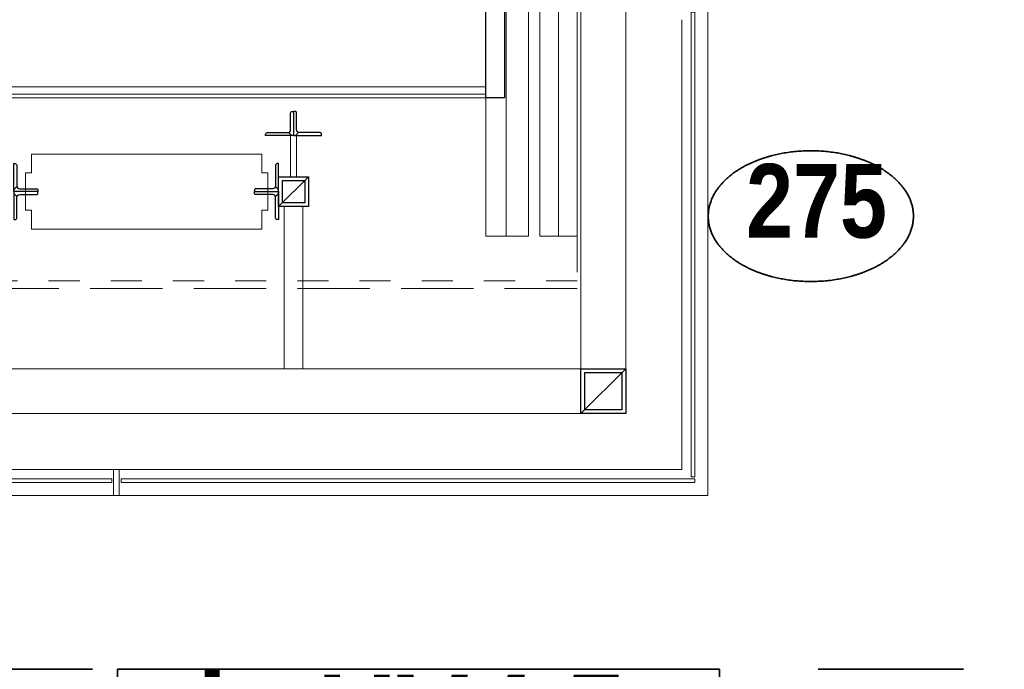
# Model space of a CAD drawing. Header units: millimetres. Extents: x 274611 to 571164, y 158736 to 298905.
# Tile 150 of 172: x 540640 to 543279, y 206152 to 207891. Entities that reach past the tile are written whole.
import ezdxf
from ezdxf.enums import TextEntityAlignment as Align

# ---------------------------------------------------------------- set-up
doc = ezdxf.new("R2010")
doc.units = ezdxf.units.MM
doc.header["$LTSCALE"] = 400
for name, pattern in [('STYLE_01', [0.416641, 0.208282, -0.208359]), ('STYLE_02', [0.694427, 0.486069, -0.208359]), ('STYLE_06', [1.041641, 0.625, -0.208282, 0.069427, -0.138931]), ('STYLE_22', [1.944444, 0.972222, -0.972222])]:
    doc.linetypes.add(name, pattern=pattern)
for name, color, linetype, lineweight in [('Detailaanduiding', 5, 'Continuous', 70), ('Fragmentaanduiding', 1, 'STYLE_22', 35), ('Lijn-afbreek', 140, 'STYLE_06', 15), ('mat-glas-hor', 5, 'Continuous', 15), ('mat-staal', 5, 'Continuous', 25), ('mat-staal_zink', 140, 'Continuous', 15), ('None', 7, 'Continuous', 9)]:
    doc.layers.add(name, color=color, linetype=linetype, lineweight=lineweight)
doc.styles.add('Arial Narrow (bold)', font='ARIALNB.TTF', dxfattribs={"height": 172.861111})
doc.styles.get("Standard").update_dxf_attribs({"font": 'arial.ttf'})

# ---------------------------------------------------------------- blocks, each defined once
blk = doc.blocks.new('Fragment')
at = {"layer": 'Fragmentaanduiding', "linetype": 'Continuous', "lineweight": 35}
blk.add_lwpolyline([(-774.2, 197), (838.3, 197), (838.3, -189.7), (-774.2, -189.7)], close=True, dxfattribs=at)
at = {"layer": 'Fragmentaanduiding', "insert": (-706.6, 182.3), "char_height": 254, "attachment_point": 1, "style": 'Arial Narrow (bold)'}
blk.add_mtext('zie UV-', dxfattribs=at)
at = {"layer": 'Fragmentaanduiding', "style": 'Arial Narrow (bold)'}
blk.add_attdef('Fragment', text='', height=254, dxfattribs=at).set_placement((183.3, 182.3), align=Align.TOP_LEFT)
at = {"layer": 'None', "color": 0, "flags": 1}
blk.add_attdef('Detail', (-774.2, -646.9), '', height=254, dxfattribs=at)
blk = doc.blocks.new('*X1310')
at = {"layer": 'None', "lineweight": 5}
blk.add_line((33516, 5650), (31916, 5650), dxfattribs=at)
blk = doc.blocks.new('*X354')
at = {"layer": 'None', "lineweight": 9}
blk.add_line((-60, -60), (60, 60), dxfattribs=at)
blk = doc.blocks.new('Kolom [] 120')
at = {"layer": 'mat-staal', "lineweight": 25}
for points in [[(-60, 60), (60, 60), (60, -60), (-60, -60)], [(-50, 50), (50, 50), (50, -50), (-50, -50)]]:
    blk.add_lwpolyline(points, close=True, dxfattribs=at)
at = {"layer": 'mat-staal'}
blk.add_blockref('*X354', (0, 0), dxfattribs=at)
blk = doc.blocks.new('*X1331')
at = {"layer": 'None', "lineweight": 9}
blk.add_line((-17.8, -17.8), (-9.4, -9.4), dxfattribs=at)
blk = doc.blocks.new('*U1332')
at = {"layer": 'None', "color": 92, "linetype": 'Continuous', "lineweight": 25, "flags": 128}
blk.add_lwpolyline([(-17.8, -22.8), (-17.8, 52.2), (-13.8, 52.2, -0.414214), (-9.8, 48.2), (-9.8, -6.8, 0.414214), (-1.8, -14.8), (43.2, -14.8, -0.414214), (47.2, -18.8), (47.2, -22.8)], format="xyb", close=True, dxfattribs=at)
at = {"layer": 'None', "color": 92}
blk.add_blockref('*X1331', (0, 0), dxfattribs=at)
blk = doc.blocks.new('*X1333')
at = {"layer": 'None', "lineweight": 9}
blk.add_line((-17.8, -17.8), (-9.4, -9.4), dxfattribs=at)
blk = doc.blocks.new('*U1334')
at = {"layer": 'None', "color": 92, "linetype": 'Continuous', "lineweight": 25, "flags": 128}
blk.add_lwpolyline([(-17.8, -22.8), (-17.8, 52.2), (-13.8, 52.2, -0.414214), (-9.8, 48.2), (-9.8, -6.8, 0.414214), (-1.8, -14.8), (43.2, -14.8, -0.414214), (47.2, -18.8), (47.2, -22.8)], format="xyb", close=True, dxfattribs=at)
at = {"layer": 'None', "color": 92}
blk.add_blockref('*X1333', (0, 0), dxfattribs=at)
blk = doc.blocks.new('*U1335')
at = {"layer": 'mat-staal', "rotation": 89.99999764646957}
blk.add_blockref('*U1334', (32978.2, 5556.8), dxfattribs=at)
at = {"layer": 'mat-staal', "xscale": -1, "rotation": 270}
blk.add_blockref('*U1332', (33023.8, 5556.8), dxfattribs=at)
blk = doc.blocks.new('*U1336')
at = {"layer": 'mat-staal'}
blk.add_blockref('*U1335', (0, 0), dxfattribs=at)
blk = doc.blocks.new('*U1337')
at = {"layer": 'None', "color": 140, "linetype": 'Continuous', "lineweight": 15}
blk.add_lwpolyline([(32299, 5339), (32299, 5289), (32915.9, 5289), (32915.9, 5339), (32932.4, 5339), (32932.4, 5439), (32915.9, 5439), (32915.9, 5489), (32299, 5489), (32299, 5439), (32282.4, 5439), (32282.4, 5339)], close=True, dxfattribs=at)
blk = doc.blocks.new('*X1338')
at = {"layer": 'None', "lineweight": 9}
blk.add_line((-17.8, -17.8), (-9.4, -9.4), dxfattribs=at)
blk = doc.blocks.new('*U1339')
at = {"layer": 'None', "color": 92, "linetype": 'Continuous', "lineweight": 25, "flags": 128}
blk.add_lwpolyline([(-17.8, -22.8), (-17.8, 52.2), (-13.8, 52.2, -0.414214), (-9.8, 48.2), (-9.8, -6.8, 0.414214), (-1.8, -14.8), (43.2, -14.8, -0.414214), (47.2, -18.8), (47.2, -22.8)], format="xyb", close=True, dxfattribs=at)
at = {"layer": 'None', "color": 92}
blk.add_blockref('*X1338', (0, 0), dxfattribs=at)
blk = doc.blocks.new('*X1340')
at = {"layer": 'None', "lineweight": 9}
blk.add_line((-17.8, -17.8), (-9.4, -9.4), dxfattribs=at)
blk = doc.blocks.new('*U1341')
at = {"layer": 'None', "color": 92, "linetype": 'Continuous', "lineweight": 25, "flags": 128}
blk.add_lwpolyline([(-17.8, -22.8), (-17.8, 52.2), (-13.8, 52.2, -0.414214), (-9.8, 48.2), (-9.8, -6.8, 0.414214), (-1.8, -14.8), (43.2, -14.8, -0.414214), (47.2, -18.8), (47.2, -22.8)], format="xyb", close=True, dxfattribs=at)
at = {"layer": 'None', "color": 92}
blk.add_blockref('*X1340', (0, 0), dxfattribs=at)
blk = doc.blocks.new('*U1342')
at = {"layer": 'mat-staal', "xscale": -1, "rotation": 2.3535304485e-06}
blk.add_blockref('*U1341', (32943.2, 5411.8), dxfattribs=at)
at = {"layer": 'mat-staal', "rotation": 180}
blk.add_blockref('*U1339', (32943.2, 5366.2), dxfattribs=at)
blk = doc.blocks.new('*U1343')
at = {"layer": 'mat-staal'}
blk.add_blockref('*U1342', (0, 0), dxfattribs=at)
blk = doc.blocks.new('*X1344')
at = {"layer": 'None', "lineweight": 9}
blk.add_line((-17.8, -17.8), (-9.4, -9.4), dxfattribs=at)
blk = doc.blocks.new('*U1345')
at = {"layer": 'None', "color": 92, "linetype": 'Continuous', "lineweight": 25, "flags": 128}
blk.add_lwpolyline([(-17.8, -22.8), (-17.8, 52.2), (-13.8, 52.2, -0.414214), (-9.8, 48.2), (-9.8, -6.8, 0.414214), (-1.8, -14.8), (43.2, -14.8, -0.414214), (47.2, -18.8), (47.2, -22.8)], format="xyb", close=True, dxfattribs=at)
at = {"layer": 'None', "color": 92}
blk.add_blockref('*X1344', (0, 0), dxfattribs=at)
blk = doc.blocks.new('*X1346')
at = {"layer": 'None', "lineweight": 9}
blk.add_line((-17.8, -17.8), (-9.4, -9.4), dxfattribs=at)
blk = doc.blocks.new('*U1347')
at = {"layer": 'None', "color": 92, "linetype": 'Continuous', "lineweight": 25, "flags": 128}
blk.add_lwpolyline([(-17.8, -22.8), (-17.8, 52.2), (-13.8, 52.2, -0.414214), (-9.8, 48.2), (-9.8, -6.8, 0.414214), (-1.8, -14.8), (43.2, -14.8, -0.414214), (47.2, -18.8), (47.2, -22.8)], format="xyb", close=True, dxfattribs=at)
at = {"layer": 'None', "color": 92}
blk.add_blockref('*X1346', (0, 0), dxfattribs=at)
blk = doc.blocks.new('*U1348')
at = {"layer": 'mat-staal'}
blk.add_blockref('*U1347', (32268.8, 5411.8), dxfattribs=at)
at = {"layer": 'mat-staal', "xscale": -1, "rotation": 180.0000023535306}
blk.add_blockref('*U1345', (32268.8, 5366.2), dxfattribs=at)
blk = doc.blocks.new('*U1349')
at = {"layer": 'mat-staal'}
blk.add_blockref('*U1348', (0, 0), dxfattribs=at)
blk = doc.blocks.new('*X356')
at = {"layer": 'None', "lineweight": 9}
blk.add_line((-40, -40), (40, 40), dxfattribs=at)
blk = doc.blocks.new('Kolom [] 080')
at = {"layer": 'mat-staal', "lineweight": 25}
for points in [[(-40, 40), (40, 40), (40, -40), (-40, -40)], [(-30, 30), (30, 30), (30, -30), (-30, -30)]]:
    blk.add_lwpolyline(points, close=True, dxfattribs=at)
at = {"layer": 'mat-staal'}
blk.add_blockref('*X356', (0, 0), dxfattribs=at)
blk = doc.blocks.new('*U1356')
at = {"layer": 'None', "color": 43, "linetype": 'Continuous', "lineweight": 9}
for points in [[(32993, 5539), (33009, 5539), (33009, 5429), (32993, 5429)], [(32976, 5349), (33026, 5349), (33026, 4915), (32976, 4915)]]:
    blk.add_lwpolyline(points, close=True, dxfattribs=at)
at = {"layer": 'Lijn-afbreek', "color": 7}
blk.add_blockref('Kolom [] 080', (33001, 5389), dxfattribs=at)
at = {"layer": 'mat-staal'}
for name in ['*U1336', '*U1343', '*U1349']:
    blk.add_blockref(name, (0, 0), dxfattribs=at)
at = {"layer": 'None', "color": 7}
blk.add_blockref('*U1337', (0, 0), dxfattribs=at)
blk = doc.blocks.new('*U1357')
at = {"layer": 'mat-glas-hor', "color": 140, "lineweight": 15}
for points in [[(34066.1, 4625), (34066.1, 5869.9), (34076.1, 5869.9), (34076.1, 4625)], [(30978.6, 4620), (32513.6, 4620), (32513.6, 4610), (30978.6, 4610)], [(34076.1, 4620), (32538.6, 4620), (32538.6, 4610), (34076.1, 4610)]]:
    blk.add_lwpolyline(points, close=True, dxfattribs=at)
at = {"layer": 'mat-glas-hor', "lineweight": 15}
blk.add_lwpolyline([(31916, 5670), (33516, 5670), (33516, 5640), (31916, 5640)], close=True, dxfattribs=at)
at = {"layer": 'mat-staal', "color": 8, "lineweight": 5}
blk.add_lwpolyline([(33516, 5270), (33631, 5270), (33631, 7470), (33516, 7470)], close=True, dxfattribs=at)
at = {"layer": 'mat-staal', "color": 43, "lineweight": 9}
for points in [[(33571, 5270), (33631, 5270), (33631, 7470), (33571, 7470)], [(33661, 5270), (33711, 5270), (33711, 7470), (33661, 7470)]]:
    blk.add_lwpolyline(points, close=True, dxfattribs=at)
at = {"layer": 'mat-staal_zink', "color": 8, "lineweight": 5}
blk.add_lwpolyline([(32533.6, 4645), (32518.6, 4645), (32518.6, 4575), (32533.6, 4575)], close=True, dxfattribs=at)
at = {"layer": 'None', "color": 8, "linetype": 'Continuous', "lineweight": 5}
for p, q in [((34111.1, 5919), (34111.1, 4575)), ((34041.1, 4645), (34041.1, 5849)), ((34041.1, 4645), (29081.1, 4645)), ((29081.1, 4575), (34111.1, 4575))]:
    blk.add_line(p, q, dxfattribs=at)
at = {"layer": 'None', "color": 43, "linetype": 'Continuous', "lineweight": 9, "flags": 128}
for points in [[(29683.1, 4795), (29683.1, 7945), (33891.1, 7945), (33891.1, 4795)], [(33771.1, 4915), (33771.1, 7825), (29803.1, 7825), (29803.1, 4915)]]:
    blk.add_lwpolyline(points, close=True, dxfattribs=at)
at = {"layer": 'None', "color": 43, "linetype": 'STYLE_02', "lineweight": 9}
blk.add_lwpolyline([(31791.1, 7610), (33761.1, 7610), (33761.1, 5130), (31791.1, 5130)], close=True, dxfattribs=at)
at = {"layer": 'None', "color": 8, "linetype": 'STYLE_01', "lineweight": 5}
blk.add_lwpolyline([(31831.1, 7590), (33761.1, 7590), (33761.1, 5150), (31831.1, 5150)], close=True, dxfattribs=at)
at = {"layer": 'None', "color": 8, "linetype": 'Continuous', "lineweight": 5}
blk.add_lwpolyline([(33661, 5270), (33761, 5270), (33761, 7470), (33661, 7470)], close=True, dxfattribs=at)
at = {"layer": 'None', "color": 92, "lineweight": 25}
blk.add_lwpolyline([(33516, 5640), (33516, 5920), (33566, 5920), (33566, 5640)], close=True, dxfattribs=at)
at = {"layer": 'mat-glas-hor'}
blk.add_blockref('*X1310', (0, 0), dxfattribs=at)
at = {"layer": 'mat-staal', "color": 7}
blk.add_blockref('Kolom [] 120', (33831.1, 4855), dxfattribs=at)
at = {"layer": 'None', "color": 7}
blk.add_blockref('*U1356', (0, 0), dxfattribs=at)
blk = doc.blocks.new('Detail')
at = {"layer": 'Detailaanduiding', "color": 1, "linetype": 'Continuous', "lineweight": 35}
blk.add_open_spline([(-134.1, 153.9), (-70.3, 177.4), (77, 177.4), (140.9, 153.9), (204.7, 130.5), (241.5, 89.9), (278.4, 49.3), (278.4, 2.4), (278.4, -44.5), (241.5, -85.1), (204.7, -125.7), (140.9, -149.2), (77, -172.6), (-70.3, -172.6), (-134.1, -149.2), (-198, -125.7), (-234.8, -85.1), (-271.6, -44.5), (-271.6, 2.4), (-271.6, 49.3), (-234.8, 89.9), (-198, 130.5), (-134.1, 153.9)], degree=2, knots=[0, 0, 0, 0.097932, 0.195864, 0.195864, 0.280023, 0.280023, 0.347931, 0.347931, 0.415846, 0.415846, 0.5, 0.5, 0.597932, 0.695864, 0.695864, 0.780023, 0.780023, 0.847931, 0.847931, 0.915846, 0.915846, 1, 1, 1], dxfattribs=at)
at = {"layer": 'Detailaanduiding', "style": 'Arial Narrow (bold)'}
blk.add_attdef('Detail', text='', height=197.6, dxfattribs=at).set_placement((-170.2, 142.2), align=Align.TOP_LEFT)
at = {"layer": 'None', "color": 0, "flags": 1}
blk.add_attdef('Fragment', (-271.6, -528.2), '', height=197.6, dxfattribs=at)

msp = doc.modelspace()

# ---------------------------------------------------------------- linework, layer by layer
at = {"layer": 'Fragmentaanduiding', "lineweight": 35}
msp.add_lwpolyline([(537200.18474, 210511.95664), (546280.18474, 210511.95664), (546280.18474, 206151.95664), (537200.18474, 206151.95664)], close=True, dxfattribs=at)

# ---------------------------------------------------------------- block references
at = {"layer": 'Detailaanduiding', "color": 7}
msp.add_blockref('Detail', (542756.93238, 207362.966), dxfattribs=at).add_auto_attribs({'Detail': '275'})
at = {"layer": 'Fragmentaanduiding', "color": 7}
msp.add_blockref('Fragment', (541676.84201, 205954.98479), dxfattribs=at).add_auto_attribs({'Fragment': '4.5'})
at = {"layer": 'None', "color": 7}
msp.add_blockref('*U1357', (508373.12537, 202041.95664), dxfattribs=at)

doc.saveas('drawing.dxf')
